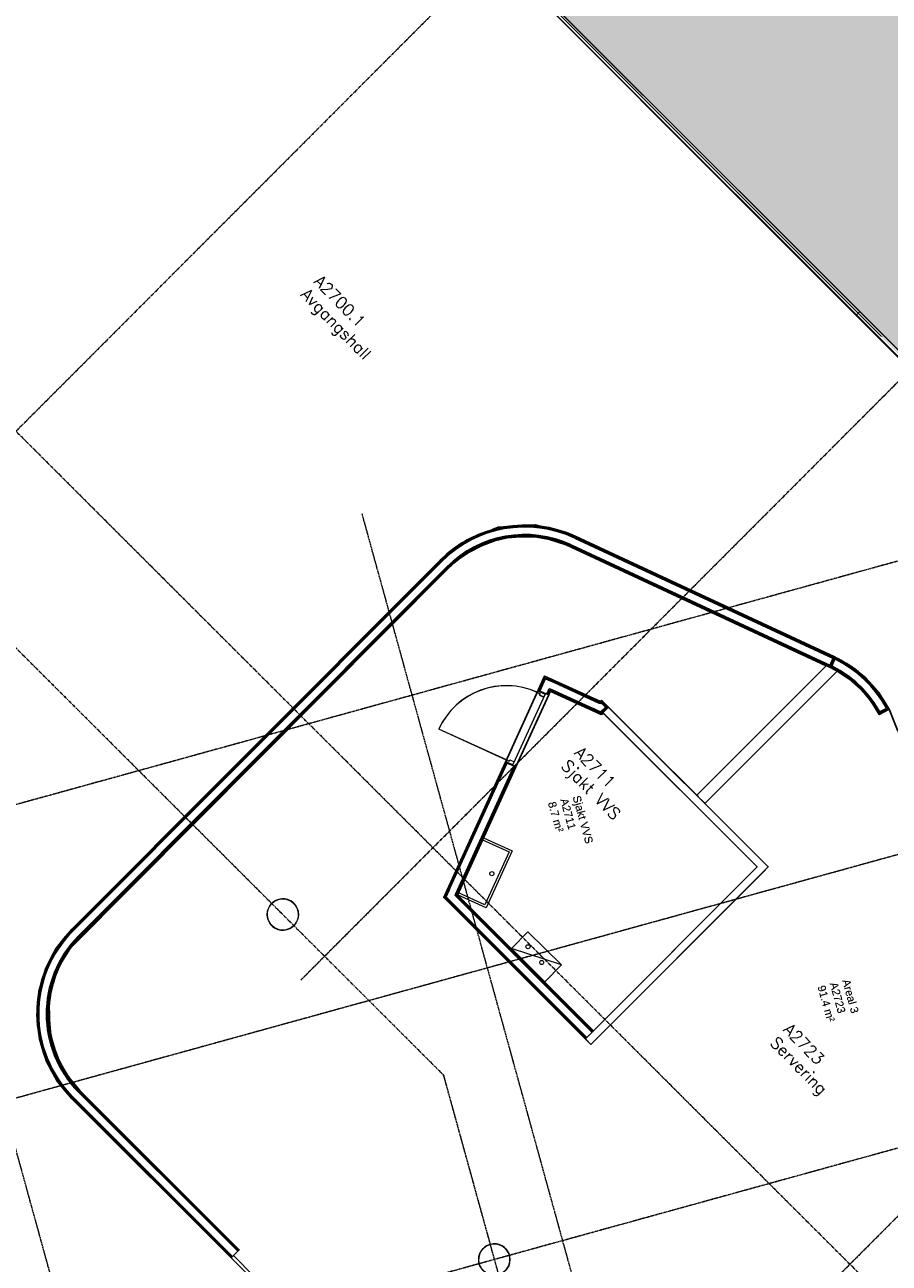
# Model space of a CAD drawing. Header units: millimetres. Extents: x 1589461 to 1701858, y 2333614 to 2610588.
# Tile 38 of 50: x 1662980 to 1673984, y 2570835 to 2586593. Entities that reach past the tile are written whole.
import ezdxf
from ezdxf.enums import TextEntityAlignment as Align

# ---------------------------------------------------------------- set-up
doc = ezdxf.new("R2010")
doc.units = ezdxf.units.MM
doc.linetypes.add('zv001-h02-a-200-1-0001$0$Grid Line', pattern=[22.225, 12.7, -3.175, 3.175, -3.175])
doc.linetypes.add('zv001-h02-a-200-1-0001$0$IMPORT-Under snittplan _3_', pattern=[6, 4, -2])
doc.layers.add('A200-14_Kiosk', color=7, linetype='Continuous', lineweight=5, true_color=0xc7d6ef)
for name, color, linetype, lineweight in [('A852-TYNN', 7, 'Continuous', 5), ('zv001-h02-a-200-1-0001$0$20_Bygning generelt', 7, 'Continuous', 0), ('zv001-h02-a-200-1-0001$0$222_Søyler', 7, 'Continuous', 0), ('zv001-h02-a-200-1-0001$0$24_Dør', 7, 'Continuous', 0), ('zv001-h02-a-200-1-0001$0$24_Innervegg', 7, 'Continuous', 0), ('zv001-h02-a-200-1-0001$0$271_Fast inventar', 7, 'Continuous', 0), ('zv001-h02-a-200-1-0001$0$822_Akselinjer', 7, 'Continuous', 0), ('zv001-h02-a-200-1-0001$0$83_Tekst', 7, 'Continuous', 0), ('zv001-h02-a-200-1-0001$0$84_Målsetting', 7, 'Continuous', 0)]:
    doc.layers.add(name, color=color, linetype=linetype, lineweight=lineweight)
for name, color, linetype in [('isy-zv001-h02$0$A861 soner eks', 255, 'Continuous'), ('isy-zv001-h02$0$A862-B-T', 255, 'Continuous'), ('isy-zv001-h02$0$A862-N-RLin', 255, 'Continuous'), ('isy-zv001-h02$0$A862-N-T', 255, 'Continuous'), ('isy-zv001-h02$0$A862-NA', 255, 'Continuous'), ('isy-zv001-h02$0$A862-NR', 255, 'Continuous')]:
    doc.layers.add(name, color=color, linetype=linetype)
doc.styles.add('isy-zv001-h02$0$ROMANS', font='romans.shx')
doc.styles.add('isy-zv001-h02$0$Standard', font='txt')
doc.styles.add('zv001-h02-a-200-1-0001$0$Arial_9', font='arial.ttf', dxfattribs={"height": 150})

# ---------------------------------------------------------------- blocks, each defined once
blk = doc.blocks.new('isy-zv001-h02$0$Arkiv_0.975_234', base_point=(302896, 40813))
at = {"linetype": 'Continuous', "style": 'isy-zv001-h02$0$Standard', "flags": 1}
for tag in ['floor_f', 'ROOM_WALLS_SURF', 'ROOM_DOORS_SURF', 'ROOM_WINDS_SURF', 'ROOM_BASELEV', 'ROOM_HEIGHT', 'ROOM_NET_AREA', 'ROOM_REDUCED_AREA', 'ROOM_CALC_AREA', 'ROOM_VOLUME']:
    blk.add_attdef(tag, text='', height=2000, dxfattribs=at).set_placement((302896, 39780), align=Align.BOTTOM_LEFT)
at = {"layer": 'isy-zv001-h02$0$A862-B-T', "linetype": 'Continuous', "style": 'isy-zv001-h02$0$Standard'}
blk.add_attdef('Bruttoareal', text='', height=2000, dxfattribs=at).set_placement((302896, 39780), align=Align.BOTTOM_LEFT)
at = {"layer": 'isy-zv001-h02$0$A862-N-T', "color": 2, "style": 'isy-zv001-h02$0$Standard'}
blk.add_attdef('Nettoareal', text='', height=125, dxfattribs=at).set_placement((302614, 40515), align=Align.BOTTOM_LEFT)
at = {"layer": 'isy-zv001-h02$0$A862-NA', "color": 1, "style": 'isy-zv001-h02$0$Standard'}
blk.add_attdef('ROOM_NAME', text='', height=125, dxfattribs=at).set_placement((302614, 40702), align=Align.BOTTOM_LEFT)
at = {"layer": 'isy-zv001-h02$0$A862-NR', "style": 'isy-zv001-h02$0$Standard'}
blk.add_attdef('ROOM_NUMBER', text='', height=125, dxfattribs=at).set_placement((302614, 40890), align=Align.BOTTOM_LEFT)

msp = doc.modelspace()

# ---------------------------------------------------------------- hatches: boundary and pattern name
at = {"layer": 'A200-14_Kiosk', "transparency": 33554687}
h = msp.add_hatch(color=256, dxfattribs=at)
h.dxf.hatch_style = 1
edge = h.paths.add_edge_path()
edge.add_line((1685171, 2582069), (1684595, 2581910))
edge.add_arc((1684435, 2581787), 202, 37.4498, 173.4132)
edge.add_line((1684234, 2581811), (1679535, 2580502))
edge.add_line((1679535, 2580502), (1678286, 2581749))
edge.add_line((1678286, 2581749), (1680679, 2584147))
edge.add_line((1680679, 2584147), (1680585, 2584241))
edge.add_line((1680585, 2584241), (1678097, 2581749))
edge.add_line((1678097, 2581749), (1679414, 2580435))
edge.add_line((1679414, 2580435), (1676484, 2579630))
edge.add_line((1676484, 2579630), (1676325, 2580193))
edge.add_line((1676325, 2580193), (1676265, 2580293))
edge.add_line((1676265, 2580293), (1669044, 2587504))
edge.add_line((1669044, 2587504), (1671315, 2589780))
edge.add_line((1671315, 2589780), (1671123, 2589972))
edge.add_line((1671123, 2589972), (1674270, 2593124))
edge.add_line((1674270, 2593124), (1685171, 2582069))
edge = h.paths.add_edge_path(flags=16)
edge.add_arc((1679128, 2587089), 200, 0, 360)
edge = h.paths.add_edge_path(flags=16)
edge.add_arc((1673825, 2592393), 200, 0, 360)

# ---------------------------------------------------------------- linework, layer by layer
at = {"layer": 'A852-TYNN'}
msp.add_lwpolyline([(1673319, 2578370, -0.14233), (1673856, 2577818), (1673983, 2577887), (1674106, 2577577), (1675428, 2572771, -0.206606), (1675237, 2571508), (1671215, 2567448, -0.417577), (1669061, 2567453), (1665639, 2570932), (1665710, 2571007), (1663683, 2573031, -0.359514), (1663558, 2574838), (1668370, 2579676, -0.305974), (1669872, 2579977), (1673181, 2578439)], format="xyb", close=True, dxfattribs=at)
msp.add_lwpolyline([(1672444, 2575879), (1670187, 2573618), (1668314, 2575489), (1669597, 2578305), (1670308, 2577982), (1670323, 2577996)], close=True, dxfattribs=at)
for centre, radius in [((1666265, 2575272), 200), ((1668957, 2570881), 199)]:
    msp.add_circle(centre, radius, dxfattribs=at)
at = {"layer": 'isy-zv001-h02$0$A862-N-RLin'}
for points in [[(1669044, 2587504), (1671318, 2589776), (1671121, 2589974), (1672344, 2591201), (1673933, 2589612), (1673548, 2589226), (1675543, 2587234), (1676484, 2588176), (1677198, 2588892), (1677818, 2589513), (1677776, 2589455), (1685171, 2582069), (1679526, 2580511), (1679133, 2580903), (1679039, 2580809), (1679425, 2580424), (1676487, 2579618), (1676325, 2580193), (1676276, 2580280)], [(1670347, 2577831), (1672302, 2575879), (1670218, 2573791), (1668488, 2575520), (1669230, 2577149), (1669649, 2578067), (1669670, 2578113), (1670316, 2577818), (1670347, 2577831)]]:
    msp.add_lwpolyline(points, close=True, dxfattribs=at)
for points in [[(1669003, 2587460), (1676264, 2580188)], [(1673984, 2577886), (1673847, 2578102), (1673686, 2578284), (1673505, 2578427), (1673280, 2578553), (1669938, 2580108), (1669477, 2580230), (1669005, 2580200), (1668603, 2580037), (1668269, 2579780), (1663579, 2575085), (1663382, 2574842), (1663248, 2574591), (1663158, 2574296), (1663132, 2573991), (1663167, 2573687), (1663258, 2573402), (1663392, 2573151), (1663581, 2572927), (1665609, 2570905), (1669058, 2567449)], [(1669061, 2567453), (1665639, 2570932), (1665710, 2571007), (1663683, 2573031), (1663517, 2573232), (1663393, 2573460), (1663317, 2573687), (1663295, 2573926), (1663290, 2574170), (1663343, 2574419), (1663432, 2574636), (1663558, 2574838), (1663741, 2575040), (1668373, 2579679), (1668498, 2579789), (1668638, 2579883), (1668792, 2579965), (1668960, 2580026), (1669121, 2580063), (1669285, 2580076), (1669473, 2580077), (1669659, 2580045), (1669872, 2579977), (1673182, 2578438), (1671534, 2576789), (1670323, 2577997), (1670308, 2577982), (1669597, 2578306), (1669517, 2578128), (1669098, 2577209), (1668314, 2575488), (1670187, 2573618), (1672444, 2575879), (1671637, 2576686), (1673319, 2578370), (1673470, 2578270), (1673617, 2578141), (1673748, 2577991), (1673856, 2577818), (1673982, 2577884), (1674090, 2577617)]]:
    msp.add_lwpolyline(points, dxfattribs=at)
at = {"layer": 'zv001-h02-a-200-1-0001$0$20_Bygning generelt'}
msp.add_line((1665609, 2570903), (1669058, 2567449), dxfattribs=at)
at = {"layer": 'zv001-h02-a-200-1-0001$0$222_Søyler'}
for centre, start, end in [((1666265, 2575272), 105.4319, 285.4319), ((1666265, 2575272), 285.4319, 105.4319), ((1668957, 2570882), 105.4319, 285.4319), ((1668957, 2570882), 285.4319, 105.4319)]:
    msp.add_arc(centre, 200, start, end, dxfattribs=at)
at = {"layer": 'zv001-h02-a-200-1-0001$0$24_Dør'}
for p, q in [((1669503, 2578099), (1669111, 2577239)), ((1669504, 2578098), (1669111, 2577237)), ((1669503, 2578099), (1669512, 2578119)), ((1669503, 2578099), (1669540, 2578083)), ((1669504, 2578098), (1669513, 2578118)), ((1669504, 2578098), (1669540, 2578081)), ((1669512, 2578119), (1669603, 2578078)), ((1669513, 2578118), (1669604, 2578077)), ((1669594, 2578058), (1669202, 2577197)), ((1669595, 2578057), (1669202, 2577196)), ((1669531, 2578065), (1669540, 2578083)), ((1669531, 2578065), (1669586, 2578040)), ((1669532, 2578063), (1669540, 2578081)), ((1669532, 2578063), (1669586, 2578038)), ((1669603, 2578078), (1669586, 2578040)), ((1669604, 2578077), (1669586, 2578038)), ((1669111, 2577239), (1668250, 2577631)), ((1669111, 2577237), (1668250, 2577630)), ((1669111, 2577239), (1669102, 2577219)), ((1669111, 2577237), (1669102, 2577217)), ((1669102, 2577219), (1669193, 2577177)), ((1669102, 2577217), (1669193, 2577176)), ((1669111, 2577239), (1669147, 2577222)), ((1669111, 2577237), (1669148, 2577221)), ((1669156, 2577240), (1669147, 2577222)), ((1669156, 2577239), (1669148, 2577221)), ((1669156, 2577240), (1669210, 2577215)), ((1669156, 2577239), (1669211, 2577214)), ((1669193, 2577177), (1669210, 2577215)), ((1669193, 2577176), (1669211, 2577214))]:
    msp.add_line(p, q, dxfattribs=at)
for centre in [(1669111, 2577239), (1669111, 2577237)]:
    msp.add_arc(centre, 946, 65.4972, 155.4972, dxfattribs=at)
at = {"layer": 'zv001-h02-a-200-1-0001$0$24_Innervegg', "linetype": 'zv001-h02-a-200-1-0001$0$IMPORT-Under snittplan _3_'}
msp.add_line((1668733, 2587774), (1676218, 2580300), dxfattribs=at)
at = {"layer": 'zv001-h02-a-200-1-0001$0$24_Innervegg'}
for p, q in [((1669979, 2580062), (1673270, 2578531)), ((1669979, 2580061), (1673270, 2578529)), ((1669984, 2580073), (1673275, 2578542)), ((1669984, 2580072), (1673275, 2578540)), ((1673280, 2578553), (1669990, 2580085)), ((1673281, 2578552), (1669990, 2580084)), ((1669928, 2579954), (1673219, 2578422)), ((1669929, 2579952), (1673220, 2578421)), ((1669934, 2579965), (1673225, 2578434)), ((1669934, 2579964), (1673225, 2578432)), ((1669939, 2579976), (1673230, 2578445)), ((1669939, 2579975), (1673230, 2578443)), ((1668267, 2579780), (1665681, 2577190)), ((1668267, 2579779), (1665681, 2577189)), ((1668276, 2579771), (1665690, 2577181)), ((1668276, 2579769), (1665690, 2577179)), ((1668285, 2579762), (1665698, 2577172)), ((1668285, 2579761), (1665699, 2577171)), ((1668352, 2579695), (1665766, 2577105)), ((1668352, 2579694), (1665766, 2577104)), ((1668360, 2579687), (1665774, 2577097)), ((1668361, 2579685), (1665775, 2577095)), ((1665783, 2577088), (1668370, 2579677)), ((1665784, 2577086), (1668370, 2579676)), ((1673219, 2578422), (1673280, 2578553)), ((1673225, 2578434), (1673219, 2578422)), ((1673220, 2578421), (1673281, 2578552)), ((1673225, 2578432), (1673220, 2578421)), ((1673275, 2578542), (1673225, 2578434)), ((1673275, 2578540), (1673225, 2578432)), ((1673242, 2578439), (1673237, 2578428)), ((1673242, 2578438), (1673237, 2578427)), ((1673282, 2578525), (1673242, 2578439)), ((1673282, 2578524), (1673242, 2578438)), ((1673293, 2578520), (1673252, 2578434)), ((1673293, 2578519), (1673253, 2578432)), ((1673280, 2578553), (1673275, 2578542)), ((1673281, 2578552), (1673275, 2578540)), ((1673287, 2578536), (1673282, 2578525)), ((1673287, 2578535), (1673282, 2578524)), ((1669597, 2578306), (1669517, 2578128)), ((1669598, 2578305), (1669517, 2578127)), ((1669528, 2578123), (1669604, 2578289)), ((1669529, 2578122), (1669604, 2578287)), ((1669539, 2578118), (1669610, 2578273)), ((1669540, 2578117), (1669610, 2578271)), ((1669609, 2578301), (1669597, 2578306)), ((1669610, 2578299), (1669598, 2578305)), ((1669604, 2578289), (1669615, 2578284)), ((1669604, 2578287), (1669615, 2578282)), ((1669729, 2578246), (1669609, 2578301)), ((1669730, 2578244), (1669610, 2578299)), ((1669610, 2578273), (1669696, 2578233)), ((1669610, 2578271), (1669697, 2578232)), ((1669615, 2578284), (1669724, 2578234)), ((1669615, 2578282), (1669724, 2578233)), ((1670308, 2577982), (1669729, 2578246)), ((1669517, 2578128), (1669648, 2578068)), ((1669517, 2578127), (1669649, 2578067)), ((1669626, 2578079), (1669657, 2578147)), ((1669626, 2578077), (1669657, 2578146)), ((1669637, 2578074), (1669663, 2578131)), ((1669637, 2578072), (1669663, 2578130)), ((1669648, 2578068), (1669669, 2578114)), ((1669649, 2578067), (1669670, 2578113)), ((1669657, 2578147), (1669668, 2578142)), ((1669657, 2578146), (1669668, 2578141)), ((1669663, 2578131), (1669675, 2578126)), ((1669663, 2578130), (1669675, 2578124)), ((1669668, 2578142), (1669680, 2578137)), ((1669668, 2578141), (1669680, 2578135)), ((1669669, 2578114), (1670199, 2577872)), ((1669670, 2578113), (1670200, 2577871)), ((1669675, 2578126), (1670209, 2577882)), ((1669675, 2578124), (1670209, 2577881)), ((1669680, 2578137), (1670218, 2577891)), ((1669680, 2578135), (1670218, 2577890)), ((1669696, 2578233), (1669719, 2578223)), ((1669697, 2578232), (1669719, 2578222)), ((1669719, 2578223), (1670289, 2577963)), ((1669719, 2578222), (1670290, 2577962)), ((1669724, 2578234), (1670298, 2577972)), ((1669724, 2578233), (1670299, 2577971)), ((1670309, 2577981), (1669730, 2578244)), ((1670302, 2577957), (1670289, 2577963)), ((1670302, 2577956), (1670290, 2577962)), ((1670311, 2577966), (1670298, 2577972)), ((1670311, 2577965), (1670299, 2577971)), ((1670314, 2577952), (1670302, 2577957)), ((1670314, 2577951), (1670302, 2577956)), ((1670323, 2577997), (1670308, 2577982)), ((1670324, 2577996), (1670309, 2577981)), ((1670323, 2577979), (1670311, 2577966)), ((1670324, 2577977), (1670311, 2577965)), ((1670323, 2577962), (1670314, 2577952)), ((1670324, 2577960), (1670314, 2577951)), ((1670332, 2577988), (1670323, 2577997)), ((1670332, 2577970), (1670323, 2577979)), ((1670373, 2577912), (1670323, 2577962)), ((1670333, 2577986), (1670324, 2577996)), ((1670332, 2577969), (1670324, 2577977)), ((1670373, 2577911), (1670324, 2577960)), ((1670399, 2577922), (1670332, 2577988)), ((1670381, 2577921), (1670332, 2577970)), ((1670382, 2577919), (1670332, 2577969)), ((1670399, 2577920), (1670333, 2577986)), ((1670199, 2577872), (1670303, 2577825)), ((1670200, 2577871), (1670303, 2577824)), ((1670301, 2577840), (1670209, 2577882)), ((1670302, 2577839), (1670209, 2577881)), ((1670242, 2577880), (1670218, 2577891)), ((1670243, 2577879), (1670218, 2577890)), ((1670310, 2577849), (1670242, 2577880)), ((1670311, 2577848), (1670243, 2577879)), ((1670313, 2577835), (1670301, 2577840)), ((1670313, 2577833), (1670302, 2577839)), ((1670303, 2577825), (1670316, 2577819)), ((1670303, 2577824), (1670316, 2577818)), ((1670373, 2577912), (1670310, 2577849)), ((1670373, 2577911), (1670311, 2577848)), ((1670390, 2577912), (1670313, 2577835)), ((1670390, 2577911), (1670313, 2577833)), ((1670316, 2577819), (1670408, 2577912)), ((1670316, 2577818), (1670409, 2577911)), ((1670408, 2577912), (1670338, 2577842)), ((1670409, 2577911), (1670338, 2577840)), ((1670338, 2577842), (1672302, 2575880)), ((1670338, 2577840), (1672303, 2575879)), ((1670390, 2577912), (1670381, 2577921)), ((1670390, 2577911), (1670382, 2577919)), ((1670408, 2577912), (1670399, 2577922)), ((1670409, 2577911), (1670399, 2577920)), ((1671534, 2576789), (1670408, 2577912)), ((1671534, 2576788), (1670409, 2577911)), ((1673855, 2577819), (1673867, 2577825)), ((1673856, 2577818), (1673867, 2577824)), ((1673861, 2577837), (1673871, 2577842)), ((1673861, 2577835), (1673871, 2577841)), ((1673865, 2577853), (1673949, 2577897)), ((1673866, 2577851), (1673950, 2577896)), ((1673867, 2577825), (1673972, 2577881)), ((1673867, 2577824), (1673972, 2577880)), ((1673871, 2577842), (1673955, 2577887)), ((1673871, 2577841), (1673955, 2577886)), ((1673955, 2577887), (1673966, 2577893)), ((1673955, 2577886), (1673966, 2577891)), ((1673972, 2577881), (1673983, 2577887)), ((1673972, 2577880), (1673984, 2577886)), ((1665681, 2577190), (1663579, 2575085)), ((1665681, 2577189), (1663579, 2575084)), ((1665690, 2577181), (1663588, 2575076)), ((1665690, 2577179), (1663588, 2575074)), ((1665698, 2577172), (1663597, 2575067)), ((1665699, 2577171), (1663597, 2575066)), ((1669098, 2577209), (1668378, 2575630)), ((1669098, 2577208), (1668378, 2575629)), ((1668388, 2575620), (1669109, 2577204)), ((1668388, 2575619), (1669110, 2577203)), ((1668397, 2575611), (1669120, 2577199)), ((1668397, 2575610), (1669121, 2577198)), ((1668468, 2575540), (1669207, 2577160)), ((1668469, 2575538), (1669207, 2577158)), ((1668477, 2575530), (1669218, 2577155)), ((1668478, 2575529), (1669218, 2577153)), ((1668487, 2575521), (1669230, 2577149)), ((1668488, 2575519), (1669230, 2577148)), ((1669230, 2577149), (1669098, 2577209)), ((1669230, 2577148), (1669098, 2577208)), ((1665766, 2577105), (1663664, 2575000)), ((1665766, 2577104), (1663664, 2574999)), ((1665774, 2577097), (1663672, 2574992)), ((1665775, 2577095), (1663673, 2574990)), ((1663681, 2574983), (1665783, 2577088)), ((1663682, 2574981), (1665784, 2577086)), ((1671534, 2576789), (1671543, 2576780)), ((1671534, 2576788), (1671543, 2576778)), ((1671543, 2576780), (1671551, 2576771)), ((1671543, 2576778), (1671552, 2576770)), ((1671551, 2576771), (1671618, 2576704)), ((1671552, 2576770), (1671619, 2576703)), ((1671618, 2576704), (1671627, 2576696)), ((1671619, 2576703), (1671627, 2576694)), ((1671627, 2576696), (1671636, 2576686)), ((1671627, 2576694), (1671636, 2576685)), ((1672444, 2575880), (1671636, 2576686)), ((1672444, 2575879), (1671636, 2576685)), ((1672302, 2575880), (1670116, 2573690)), ((1672303, 2575879), (1670116, 2573689)), ((1670186, 2573619), (1672373, 2575809)), ((1670187, 2573618), (1672373, 2575808)), ((1672373, 2575809), (1672444, 2575880)), ((1672373, 2575808), (1672444, 2575879)), ((1668378, 2575630), (1668319, 2575502)), ((1668378, 2575629), (1668320, 2575500)), ((1668334, 2575504), (1668382, 2575608)), ((1668335, 2575502), (1668382, 2575606)), ((1668344, 2575495), (1668386, 2575587)), ((1668344, 2575493), (1668386, 2575586)), ((1668382, 2575608), (1668388, 2575620)), ((1668382, 2575606), (1668388, 2575619)), ((1668386, 2575587), (1668391, 2575599)), ((1668386, 2575586), (1668391, 2575597)), ((1668391, 2575599), (1668397, 2575611)), ((1668391, 2575597), (1668397, 2575610)), ((1668319, 2575502), (1668314, 2575489)), ((1668320, 2575500), (1668314, 2575488)), ((1668314, 2575489), (1670116, 2573690)), ((1668314, 2575488), (1670116, 2573689)), ((1668329, 2575492), (1668334, 2575504)), ((1670125, 2573699), (1668329, 2575492)), ((1668330, 2575491), (1668335, 2575502)), ((1670125, 2573698), (1668330, 2575491)), ((1670133, 2573708), (1668344, 2575495)), ((1670134, 2573706), (1668344, 2575493)), ((1668463, 2575527), (1668457, 2575515)), ((1668457, 2575515), (1668463, 2575527)), ((1670200, 2573775), (1668457, 2575515)), ((1668463, 2575526), (1668458, 2575514)), ((1668458, 2575514), (1668463, 2575526)), ((1670201, 2573773), (1668458, 2575514)), ((1668463, 2575527), (1668468, 2575540)), ((1668463, 2575526), (1668469, 2575538)), ((1668477, 2575530), (1668472, 2575518)), ((1668472, 2575518), (1668477, 2575530)), ((1668478, 2575529), (1668472, 2575517)), ((1668472, 2575517), (1668478, 2575529)), ((1670209, 2573783), (1668472, 2575518)), ((1670209, 2573782), (1668472, 2575517)), ((1670218, 2573792), (1668487, 2575521)), ((1670218, 2573791), (1668488, 2575519)), ((1670116, 2573690), (1670218, 2573792)), ((1670116, 2573689), (1670218, 2573791)), ((1670116, 2573690), (1670186, 2573619)), ((1670116, 2573689), (1670187, 2573618)), ((1663580, 2572928), (1665608, 2570904)), ((1663581, 2572927), (1665608, 2570903)), ((1665617, 2570913), (1663590, 2572938)), ((1665617, 2570912), (1663590, 2572936)), ((1665625, 2570922), (1663598, 2572946)), ((1665626, 2570920), (1663598, 2572945)), ((1665693, 2570989), (1663665, 2573013)), ((1665693, 2570988), (1663666, 2573012)), ((1665701, 2570997), (1663674, 2573022)), ((1665701, 2570996), (1663674, 2573020)), ((1665710, 2571007), (1663683, 2573031)), ((1665711, 2571005), (1663683, 2573030)), ((1665608, 2570904), (1665710, 2571007)), ((1665608, 2570903), (1665711, 2571005))]:
    msp.add_line(p, q, dxfattribs=at)
at = {"layer": 'zv001-h02-a-200-1-0001$0$24_Innervegg', "flags": 128}
for points in [[(1667422, 2589123), (1673610, 2582944), (1673568, 2582902), (1667380, 2589081)], [(1676490, 2579609), (1676432, 2579592), (1676420, 2579635), (1676274, 2580160), (1676269, 2580174), (1676264, 2580188), (1676257, 2580202), (1676250, 2580215), (1676241, 2580228), (1676232, 2580240), (1676222, 2580251), (1676211, 2580262), (1673568, 2582902), (1673610, 2582944), (1676254, 2580305), (1676265, 2580293), (1676276, 2580280), (1676286, 2580267), (1676296, 2580253), (1676304, 2580239), (1676312, 2580224), (1676319, 2580209), (1676325, 2580193), (1676478, 2579651)]]:
    msp.add_lwpolyline(points, close=True, dxfattribs=at)
for points in [[(1673861, 2577837), (1673796, 2577943), (1673722, 2578044), (1673640, 2578138), (1673549, 2578224), (1673451, 2578301), (1673347, 2578369), (1673237, 2578428)], [(1673861, 2577835), (1673796, 2577942), (1673723, 2578043), (1673640, 2578136), (1673549, 2578222), (1673452, 2578300), (1673347, 2578368), (1673237, 2578427)], [(1673865, 2577853), (1673801, 2577957), (1673728, 2578056), (1673647, 2578147), (1673558, 2578232), (1673462, 2578308), (1673360, 2578375), (1673252, 2578434)], [(1673866, 2577851), (1673802, 2577956), (1673729, 2578054), (1673647, 2578146), (1673559, 2578230), (1673463, 2578307), (1673360, 2578374), (1673253, 2578432)], [(1673966, 2577893), (1673905, 2577995), (1673836, 2578092), (1673760, 2578183), (1673677, 2578268), (1673588, 2578346), (1673493, 2578417), (1673392, 2578481), (1673287, 2578536)], [(1673966, 2577891), (1673905, 2577993), (1673837, 2578090), (1673761, 2578182), (1673678, 2578267), (1673588, 2578345), (1673493, 2578416), (1673392, 2578479), (1673287, 2578535)], [(1673949, 2577897), (1673890, 2577996), (1673823, 2578089), (1673749, 2578177), (1673669, 2578259), (1673583, 2578335), (1673491, 2578404), (1673394, 2578466), (1673293, 2578520)], [(1673950, 2577896), (1673890, 2577994), (1673823, 2578088), (1673750, 2578176), (1673669, 2578258), (1673583, 2578334), (1673491, 2578403), (1673394, 2578465), (1673293, 2578519)]]:
    msp.add_lwpolyline(points, dxfattribs=at)
at = {"layer": 'zv001-h02-a-200-1-0001$0$24_Innervegg'}
for centre, radius, start, end in [((1669346, 2578702), 1525, 65.0423, 135.0423), ((1669346, 2578701), 1525, 65.0423, 135.0423), ((1669346, 2578702), 1512, 65.0423, 135.0423), ((1669346, 2578701), 1512, 65.0423, 135.0423), ((1669346, 2578702), 1500, 65.0423, 135.0423), ((1669346, 2578701), 1500, 65.0423, 135.0423), ((1669346, 2578702), 1405, 65.0423, 135.0423), ((1669346, 2578701), 1405, 65.0423, 135.0423), ((1669346, 2578702), 1393, 65.0423, 135.0423), ((1669346, 2578701), 1393, 65.0423, 135.0423), ((1669346, 2578702), 1380, 65.0423, 135.0423), ((1669346, 2578701), 1380, 65.0423, 135.0423), ((1672637, 2577171), 1380, 28.0209, 65.0423), ((1672637, 2577169), 1380, 28.0209, 65.0423), ((1672637, 2577171), 1525, 28.0209, 65.0423), ((1672637, 2577169), 1525, 28.0209, 65.0423), ((1672606, 2577154), 1535, 28.0316, 28.5177), ((1672607, 2577153), 1535, 28.0316, 28.5177), ((1664658, 2574007), 1525, 135.0423, 225.0423), ((1664658, 2574006), 1525, 135.0423, 225.0423), ((1664658, 2574007), 1512, 135.0423, 225.0423), ((1664658, 2574006), 1512, 135.0423, 225.0423), ((1664658, 2574007), 1500, 135.0423, 225.0423), ((1664658, 2574006), 1500, 135.0423, 225.0423), ((1664658, 2574007), 1405, 135.0423, 225.0423), ((1664658, 2574006), 1405, 135.0423, 225.0423), ((1664658, 2574007), 1393, 135.0423, 225.0423), ((1664658, 2574006), 1393, 135.0423, 225.0423), ((1664658, 2574007), 1380, 135.0423, 225.0423), ((1664658, 2574006), 1380, 135.0423, 225.0423)]:
    msp.add_arc(centre, radius, start, end, dxfattribs=at)
at = {"layer": 'zv001-h02-a-200-1-0001$0$271_Fast inventar'}
msp.add_line((1669019, 2577279), (1668641, 2577451), dxfattribs=at)
at = {"layer": 'zv001-h02-a-200-1-0001$0$271_Fast inventar', "linetype": 'Continuous'}
msp.add_line((1669812, 2574630), (1669174, 2574838), dxfattribs=at)
at = {"layer": 'zv001-h02-a-200-1-0001$0$271_Fast inventar', "flags": 128}
for points in [[(1668820, 2576249), (1669184, 2576083), (1668852, 2575356), (1668488, 2575521)], [(1668808, 2576222), (1669144, 2576069), (1668837, 2575395), (1668501, 2575549)]]:
    msp.add_lwpolyline(points, close=True, dxfattribs=at)
at = {"layer": 'zv001-h02-a-200-1-0001$0$271_Fast inventar', "linetype": 'Continuous', "flags": 128}
msp.add_lwpolyline([(1669601, 2574417), (1669812, 2574630), (1669385, 2575052), (1669174, 2574838)], close=True, dxfattribs=at)
at = {"layer": 'zv001-h02-a-200-1-0001$0$271_Fast inventar', "linetype": 'Continuous'}
for centre in [(1668926, 2575791), (1669386, 2574862), (1669561, 2574661)]:
    msp.add_circle(centre, 26, dxfattribs=at)
at = {"layer": 'zv001-h02-a-200-1-0001$0$822_Akselinjer', "color": 251, "linetype": 'zv001-h02-a-200-1-0001$0$Grid Line', "true_color": 0x636466}
for p, q in [((1675586, 2594156), (1655573, 2574114)), ((1675586, 2594157), (1655574, 2574116)), ((1680893, 2588858), (1666495, 2574439)), ((1680893, 2588857), (1666496, 2574438)), ((1658585, 2585698), (1680514, 2563802)), ((1658585, 2585697), (1680513, 2563802)), ((1687885, 2583576), (1655725, 2574699)), ((1687885, 2583575), (1655725, 2574697)), ((1658015, 2583508), (1668309, 2573230)), ((1658016, 2583509), (1668308, 2573231)), ((1686200, 2583559), (1671803, 2569140)), ((1686200, 2583557), (1671803, 2569139)), ((1667270, 2580375), (1671175, 2566230)), ((1667270, 2580374), (1671175, 2566230)), ((1688632, 2580048), (1654679, 2570675)), ((1688631, 2580046), (1654679, 2570674)), ((1687585, 2576024), (1661353, 2568783)), ((1687585, 2576023), (1661356, 2568782)), ((1668308, 2573231), (1670169, 2566491)), ((1668309, 2573230), (1670169, 2566491)), ((1662828, 2572415), (1664022, 2568089)), ((1662828, 2572414), (1664022, 2568089))]:
    msp.add_line(p, q, dxfattribs=at)
at = {"layer": 'zv001-h02-a-200-1-0001$0$84_Målsetting'}
msp.add_line((1673128, 2578479), (1671673, 2579143), dxfattribs=at)
at = {"layer": 'zv001-h02-a-200-1-0001$0$84_Målsetting', "ltscale": 50, "flags": 128}
msp.add_lwpolyline([(1673084, 2578499), (1673174, 2578458), (1673263, 2578417)], dxfattribs=at)

# ---------------------------------------------------------------- block references
at = {"layer": 'isy-zv001-h02$0$A861 soner eks', "linetype": 'Continuous'}
ref = msp.add_blockref('isy-zv001-h02$0$Arkiv_0.975_234', (1666727, 2582993), dxfattribs=dict(at, rotation=314.5267867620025))
ref.add_attrib('ROOM_NAME', 'Avgangshall', dxfattribs={"layer": 'isy-zv001-h02$0$A862-NA', "color": 1, "height": 150, "rotation": 314.5268, "style": 'isy-zv001-h02$0$ROMANS'}).set_placement((1666450, 2583116), align=Align.BOTTOM_LEFT)
ref.add_attrib('ROOM_NUMBER', 'A2700.1', dxfattribs={"layer": 'isy-zv001-h02$0$A862-NR', "height": 150, "rotation": 314.5268, "style": 'isy-zv001-h02$0$ROMANS'}).set_placement((1666617, 2583284), align=Align.BOTTOM_LEFT)
ref = msp.add_blockref('isy-zv001-h02$0$Arkiv_0.975_234', (1670043, 2576995), dxfattribs=dict(at, rotation=314.5267867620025))
ref.add_attrib('ROOM_NAME', 'Sjakt VVS', dxfattribs={"layer": 'isy-zv001-h02$0$A862-NA', "color": 1, "height": 150, "rotation": 314.5268, "style": 'isy-zv001-h02$0$ROMANS'}).set_placement((1669766, 2577118), align=Align.BOTTOM_LEFT)
ref.add_attrib('ROOM_NUMBER', 'A2711', dxfattribs={"layer": 'isy-zv001-h02$0$A862-NR', "height": 150, "rotation": 314.5268, "style": 'isy-zv001-h02$0$ROMANS'}).set_placement((1669933, 2577286), align=Align.BOTTOM_LEFT)
ref = msp.add_blockref('isy-zv001-h02$0$Arkiv_0.975_234', (1672701, 2573473), dxfattribs=dict(at, rotation=314.5267867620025))
ref.add_attrib('ROOM_NAME', 'Servering', dxfattribs={"layer": 'isy-zv001-h02$0$A862-NA', "color": 1, "height": 150, "rotation": 314.5268, "style": 'isy-zv001-h02$0$ROMANS'}).set_placement((1672424, 2573595), align=Align.BOTTOM_LEFT)
ref.add_attrib('ROOM_NUMBER', 'A2723', dxfattribs={"layer": 'isy-zv001-h02$0$A862-NR', "height": 150, "rotation": 314.5268, "style": 'isy-zv001-h02$0$ROMANS'}).set_placement((1672592, 2573764), align=Align.BOTTOM_LEFT)

# ---------------------------------------------------------------- texts
at = {"layer": 'zv001-h02-a-200-1-0001$0$83_Tekst', "linetype": 'Continuous', "char_height": 100.1, "attachment_point": 1, "rotation": 285.4319, "style": 'zv001-h02-a-200-1-0001$0$Arial_9'}
for s, insert, width in [('8.7 m²', (1669734, 2576719), 990.25), ('8.7 m²', (1669737, 2576718), 990.25), ('A2711', (1669890, 2576760), 1002.28), ('A2711', (1669893, 2576759), 1002.28), ('Sjakt VVS', (1670048, 2576797), 1287.09), ('Sjakt VVS', (1670051, 2576796), 1287.09), ('91.4 m²', (1673165, 2574381), 1086.52), ('91.4 m²', (1673168, 2574380), 1086.52), ('A2723', (1673321, 2574422), 1002.28), ('A2723', (1673324, 2574421), 1002.28), ('Areal 3', (1673479, 2574459), 1050.42), ('Areal 3', (1673482, 2574458), 1050.42)]:
    msp.add_mtext(s, dxfattribs=dict(at, insert=insert, width=width))

doc.saveas('drawing.dxf')
